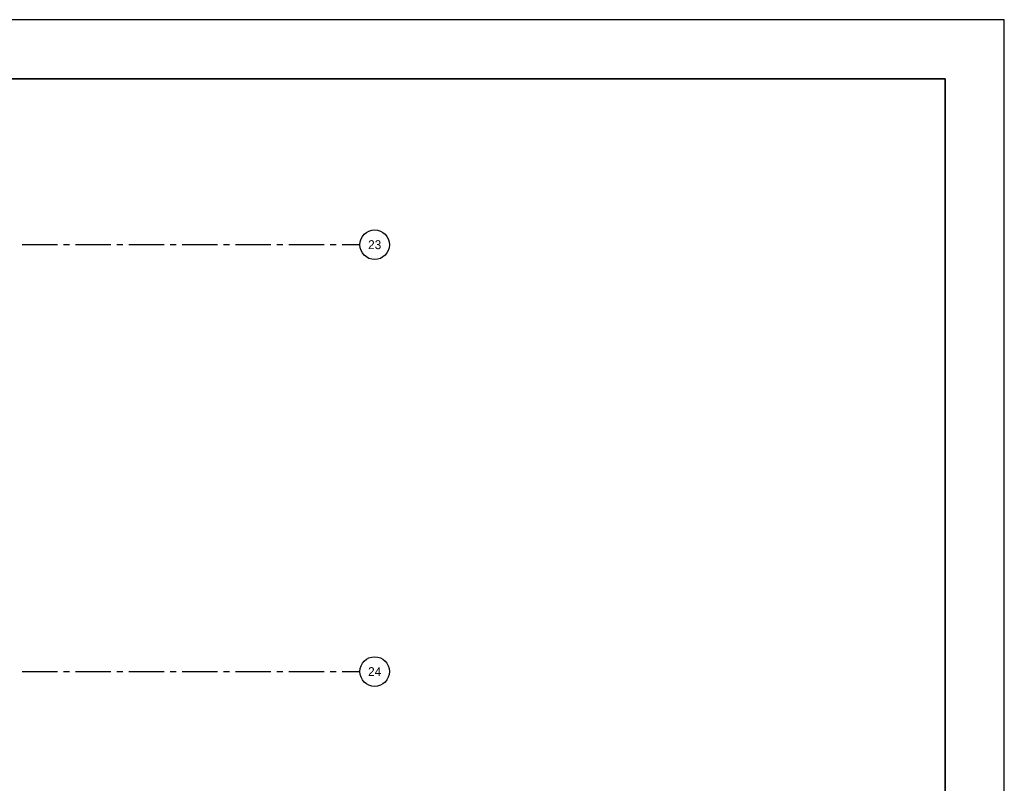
# Model space of a CAD drawing. Extents: x -66955 to 52345, y -20450 to 69550.
# Tile 94 of 94: x 35730 to 52345, y 56170 to 69050. Entities that reach past the tile are written whole.
import ezdxf
from ezdxf.enums import TextEntityAlignment as Align

# ---------------------------------------------------------------- set-up
doc = ezdxf.new("R2010")
doc.units = 0
doc.header["$MEASUREMENT"] = 0
for name, color, linetype in [('-E2-', 7, 'CONTINUOUS'), ('STRAMIEN--01-', 7, 'CONTINUOUS'), ('STRAMIEN--E7-', 7, 'CONTINUOUS')]:
    doc.layers.add(name, color=color, linetype=linetype)
doc.styles.add('txt', font='TXT', dxfattribs={"height": 0.2})

# ---------------------------------------------------------------- blocks, each defined once
blk = doc.blocks.new('*O0')
at = {"layer": '-E2-', "color": 7, "linetype": 'CONTINUOUS'}
for points in [[(42000, -89500), (42000, 0), (-76800, 0), (-76800, -89500)], [(-75800, -1000), (41000, -1000), (41000, -79500), (-75800, -79500), (-75800, -1000)], [(41000, -1000), (-75800, -1000), (-75800, -79500), (41000, -79500)]]:
    blk.add_lwpolyline(points, close=True, dxfattribs=at)
blk = doc.blocks.new('A0100S')
at = {"layer": '-E2-', "color": 7, "linetype": 'CONTINUOUS'}
blk.add_blockref('*O0', (-42000, 89500), dxfattribs=at)

msp = doc.modelspace()

# ---------------------------------------------------------------- linework, layer by layer
at = {"layer": 'STRAMIEN--E7-', "color": 1, "linetype": 'CONTINUOUS'}
for p, q in [((36070, 65250), (35770, 65250)), ((36370, 65250), (36070, 65250)), ((36570, 65250), (36470, 65250)), ((36970, 65250), (36670, 65250)), ((37270, 65250), (36970, 65250)), ((37470, 65250), (37370, 65250)), ((37870, 65250), (37570, 65250)), ((38170, 65250), (37870, 65250)), ((38370, 65250), (38270, 65250)), ((38770, 65250), (38470, 65250)), ((39070, 65250), (38770, 65250)), ((39270, 65250), (39170, 65250)), ((39670, 65250), (39370, 65250)), ((39970, 65250), (39670, 65250)), ((40170, 65250), (40070, 65250)), ((40570, 65250), (40270, 65250)), ((40870, 65250), (40570, 65250)), ((41070, 65250), (40970, 65250)), ((41470, 65250), (41170, 65250)), ((36070, 58050), (35770, 58050)), ((36370, 58050), (36070, 58050)), ((36570, 58050), (36470, 58050)), ((36970, 58050), (36670, 58050)), ((37270, 58050), (36970, 58050)), ((37470, 58050), (37370, 58050)), ((37870, 58050), (37570, 58050)), ((38170, 58050), (37870, 58050)), ((38370, 58050), (38270, 58050)), ((38770, 58050), (38470, 58050)), ((39070, 58050), (38770, 58050)), ((39270, 58050), (39170, 58050)), ((39670, 58050), (39370, 58050)), ((39970, 58050), (39670, 58050)), ((40170, 58050), (40070, 58050)), ((40570, 58050), (40270, 58050)), ((40870, 58050), (40570, 58050)), ((41070, 58050), (40970, 58050)), ((41470, 58050), (41170, 58050))]:
    msp.add_line(p, q, dxfattribs=at)
for centre in [(41720, 65255), (41720, 58055)]:
    msp.add_circle(centre, 250.05, dxfattribs=at)

# ---------------------------------------------------------------- block references
at = {"layer": '-E2-', "color": 7, "linetype": 'CONTINUOUS'}
msp.add_blockref('A0100S', (52345, -20450), dxfattribs=at)

# ---------------------------------------------------------------- texts
at = {"layer": 'STRAMIEN--01-', "color": 7, "linetype": 'CONTINUOUS', "style": 'txt'}
for s, p in [('23', (41720, 65255)), ('24', (41720, 58055))]:
    msp.add_text(s, height=150, dxfattribs=at).set_placement(p, align=Align.MIDDLE)

doc.saveas('drawing.dxf')
